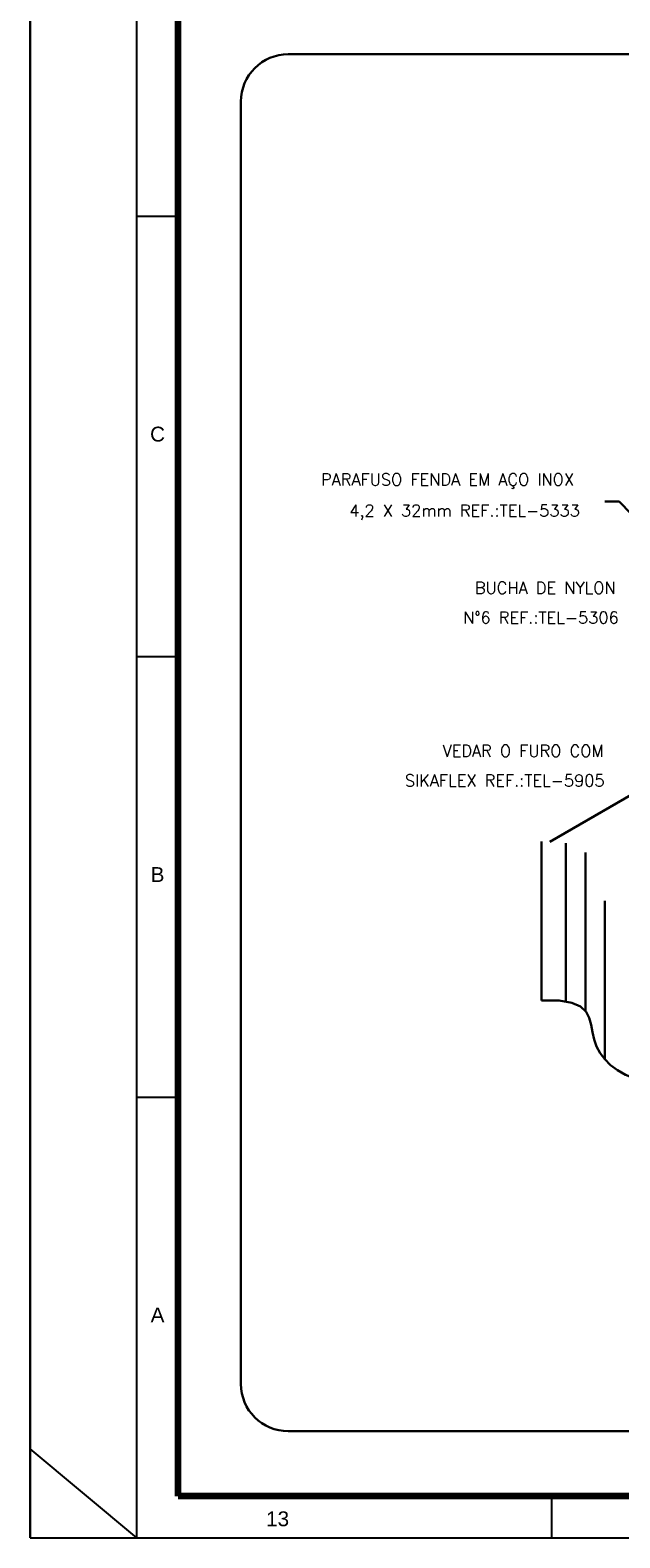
# Model space of a CAD drawing. Header units: millimetres. Extents: x 659 to 1031, y -73 to 11.
# Tile 85 of 141: x 911 to 921, y -73 to -48. Entities that reach past the tile are written whole.
import ezdxf
from ezdxf.enums import TextEntityAlignment as Align

# ---------------------------------------------------------------- set-up
doc = ezdxf.new("R2010")
doc.units = ezdxf.units.MM
doc.header["$MEASUREMENT"] = 0
doc.linetypes.add('NULL', pattern=[0])
for name, color, linetype, lineweight in [('C01', 1, 'Continuous', 30), ('C02', 2, 'Continuous', 30), ('C03', 3, 'Continuous', 30), ('P-MARGEM', 4, 'Continuous', 30)]:
    doc.layers.add(name, color=color, linetype=linetype, lineweight=lineweight)
doc.layers.add('Prancha', color=1, linetype='Continuous')
doc.styles.add('ROMANS', font='ROMANS')
doc.styles.add('SWIS', font='swisse.ttf')

# ---------------------------------------------------------------- blocks, each defined once
blk = doc.blocks.new('Folha A0')
at = {"layer": 'Prancha', "color": 1}
for p, q in [((-119.8, 0), (-119.8, 84.1)), ((-118, 0), (-118, 84.1)), ((-117.3, 22.275), (-118, 22.275)), ((-117.3, 14.85), (-118, 14.85)), ((-117.3, 7.425), (-118, 7.425)), ((-118, 0), (-119.8, 1.5))]:
    blk.add_line(p, q, dxfattribs=at)
at = {"layer": 'Prancha', "color": 4, "lineweight": 100}
for p, q in [((-117.3, 0.7), (-117.3, 83.4)), ((-0.7, 0.7), (-117.3, 0.7))]:
    blk.add_line(p, q, dxfattribs=at)
at = {"layer": 'Prancha', "color": 2}
blk.add_line((-111, 0), (-111, 0.7), dxfattribs=at)
blk.add_line((-111, 0), (-111, 0.7), dxfattribs=at)
at = {"layer": 'Prancha', "color": 1}
blk.add_lwpolyline([(-119.8, 0), (0, 0), (0, 84.1), (-119.8, 84.1)], close=True, dxfattribs=at)
at = {"layer": 'Prancha', "color": 1, "style": 'SWIS'}
for s, p in [('C', (-117.65, 18.407)), ('B', (-117.65, 10.982)), ('A', (-117.65, 3.557)), ('13', (-115.625, 0.121))]:
    blk.add_text(s, height=0.25, dxfattribs=at).set_placement(p, align=Align.BOTTOM_CENTER)

msp = doc.modelspace()

# ---------------------------------------------------------------- linework, layer by layer
at = {"layer": 'C01'}
for p, q in [((919.914, -61.757), (919.914, -64.433)), ((920.243, -61.917), (920.243, -64.593)), ((920.572, -62.73), (920.572, -65.406))]:
    msp.add_line(p, q, dxfattribs=at)
at = {"layer": 'C02'}
for p, q in [((920.568, -56.002), (920.811, -56.002)), ((922.36, -57.587), (920.811, -56.002)), ((919.643, -61.735), (922.581, -60.041)), ((919.501, -61.733), (919.501, -64.409))]:
    msp.add_line(p, q, dxfattribs=at)
msp.add_lwpolyline([(919.501, -64.409), (919.797, -64.413), (920.011, -64.45), (920.159, -64.515), (920.253, -64.602), (920.308, -64.706), (920.34, -64.822), (920.361, -64.944), (920.387, -65.067), (920.429, -65.185), (920.49, -65.298), (920.569, -65.403), (920.668, -65.5), (920.784, -65.587), (920.92, -65.662), (921.076, -65.724), (921.249, -65.772), (921.44, -65.807), (921.636, -65.835), (921.825, -65.867), (921.992, -65.911), (922.126, -65.976), (922.188, -66.046)], dxfattribs=at)
at = {"layer": 'P-MARGEM'}
for p, q in [((915.229, -48.459), (938.357, -48.459)), ((914.43, -70.874), (914.43, -49.258)), ((938.357, -71.672), (915.229, -71.672))]:
    msp.add_line(p, q, dxfattribs=at)
for centre, start, end in [((915.229, -49.258), 90, 180), ((915.229, -70.874), 180, 270)]:
    msp.add_arc(centre, 0.799, start, end, dxfattribs=at)

# ---------------------------------------------------------------- block references
at = {"layer": 'Prancha'}
msp.add_blockref('Folha A0', (1030.674, -73.47), dxfattribs=at)

# ---------------------------------------------------------------- texts
at = {"layer": 'C03', "linetype": 'NULL', "char_height": 0.2, "attachment_point": 7, "line_spacing_factor": 0.798, "style": 'ROMANS'}
for s, insert, width in [('PARAFUSO FENDA EM AÇO INOX', (915.781, -55.786), 9.80952), ('4,2 X 32mm REF.:TEL-5333', (916.257, -56.314), 8.87619), ('BUCHA DE NYLON', (918.377, -57.556), 5.39048), ('N%%d6 REF.:TEL-5306', (918.181, -58.057), 6.91429), ('VEDAR O FURO COM ', (917.832, -60.304), 6.32381), ('SIKAFLEX REF.:TEL-5905', (917.197, -60.804), 7.52381)]:
    msp.add_mtext(s, dxfattribs=dict(at, insert=insert, width=width))

doc.saveas('drawing.dxf')
